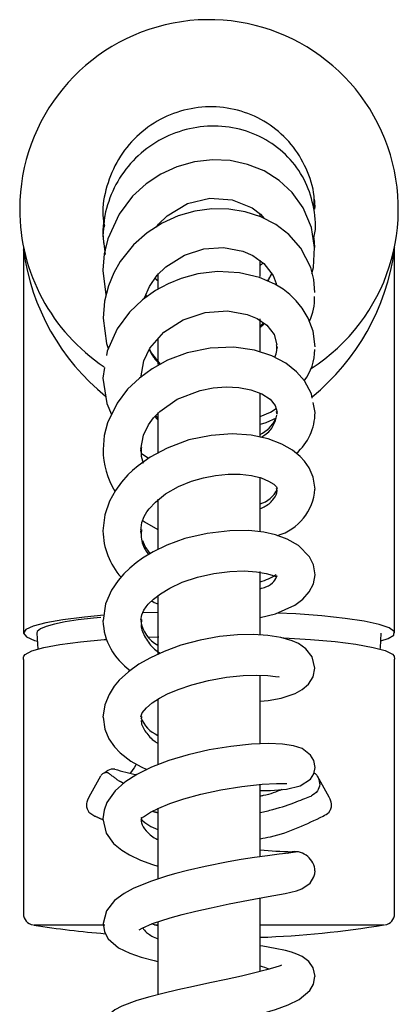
# Model space of a CAD drawing. Header units: millimetres. Extents: x 3931.327 to 3931.377, y 2341.517 to 2341.772.
import ezdxf

# ---------------------------------------------------------------- set-up
doc = ezdxf.new("R2010")
doc.units = ezdxf.units.MM
doc.layers.add('SANINDUSA', color=3, linetype='Continuous')

msp = doc.modelspace()

# ---------------------------------------------------------------- linework, layer by layer
at = {"layer": 'SANINDUSA'}
for p, q in [((3931.337742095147, 2341.745929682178), (3931.337909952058, 2341.74435675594)), ((3931.358490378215, 2341.745808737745), (3931.358490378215, 2341.746157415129)), ((3931.337741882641, 2341.74319792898), (3931.338021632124, 2341.740734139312)), ((3931.365570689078, 2341.742925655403), (3931.365665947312, 2341.741664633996)), ((3931.32722230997, 2341.741751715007), (3931.327240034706, 2341.741348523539)), ((3931.327240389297, 2341.741370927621), (3931.327240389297, 2341.690756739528)), ((3931.327251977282, 2341.741303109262), (3931.327248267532, 2341.741334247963)), ((3931.376240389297, 2341.690753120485), (3931.376240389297, 2341.741316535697)), ((3931.358490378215, 2341.737819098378), (3931.358490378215, 2341.739969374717)), ((3931.33774084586, 2341.738636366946), (3931.338132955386, 2341.735418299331)), ((3931.344990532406, 2341.738231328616), (3931.344990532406, 2341.736191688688)), ((3931.343520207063, 2341.735144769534), (3931.343395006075, 2341.735401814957)), ((3931.358490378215, 2341.727971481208), (3931.358490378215, 2341.732231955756)), ((3931.358974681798, 2341.731679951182), (3931.358490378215, 2341.731268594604)), ((3931.344990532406, 2341.729594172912), (3931.344990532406, 2341.726216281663)), ((3931.360740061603, 2341.728531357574), (3931.360695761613, 2341.728262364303)), ((3931.33795465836, 2341.725804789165), (3931.337740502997, 2341.724397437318)), ((3931.358490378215, 2341.71666508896), (3931.358490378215, 2341.722441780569)), ((3931.365738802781, 2341.719870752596), (3931.365494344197, 2341.721181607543)), ((3931.344990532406, 2341.719860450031), (3931.344990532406, 2341.71454788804)), ((3931.360739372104, 2341.719840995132), (3931.360705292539, 2341.7196534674)), ((3931.342780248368, 2341.714651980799), (3931.342741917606, 2341.71494865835)), ((3931.342797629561, 2341.714517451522), (3931.343743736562, 2341.713827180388)), ((3931.358490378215, 2341.704132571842), (3931.358490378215, 2341.711344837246)), ((3931.344990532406, 2341.708422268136), (3931.344990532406, 2341.701864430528)), ((3931.342788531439, 2341.70387805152), (3931.342740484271, 2341.704206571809)), ((3931.358490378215, 2341.690581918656), (3931.358490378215, 2341.698856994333)), ((3931.344990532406, 2341.6956963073), (3931.344990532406, 2341.688020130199)), ((3931.344990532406, 2341.693483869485), (3931.342970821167, 2341.693407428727)), ((3931.329003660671, 2341.690747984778), (3931.329146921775, 2341.688608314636)), ((3931.343758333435, 2341.690211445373), (3931.345094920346, 2341.690267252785)), ((3931.376200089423, 2341.687699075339), (3931.376234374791, 2341.687297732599)), ((3931.327240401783, 2341.68726038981), (3931.327240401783, 2341.653464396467)), ((3931.376240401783, 2341.653464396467), (3931.376240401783, 2341.68729774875)), ((3931.358490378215, 2341.676176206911), (3931.358490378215, 2341.685115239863)), ((3931.344990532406, 2341.682063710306), (3931.344990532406, 2341.673370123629)), ((3931.337429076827, 2341.671844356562), (3931.335855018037, 2341.669086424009)), ((3931.33751814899, 2341.671986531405), (3931.337453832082, 2341.671888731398)), ((3931.358490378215, 2341.661217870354), (3931.358490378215, 2341.670770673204)), ((3931.367625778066, 2341.669086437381), (3931.366051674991, 2341.671844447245)), ((3931.344990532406, 2341.667619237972), (3931.344990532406, 2341.658299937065)), ((3931.362091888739, 2341.661674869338), (3931.362625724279, 2341.661881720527)), ((3931.358490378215, 2341.64605246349), (3931.358490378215, 2341.655778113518)), ((3931.344990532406, 2341.65264240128), (3931.344990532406, 2341.642989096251))]:
    msp.add_line(p, q, dxfattribs=at)
at = {"layer": 'SANINDUSA', "flags": 128}
for points in [[(3931.365665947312, 2341.741664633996), (3931.365287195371, 2341.744300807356), (3931.364178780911, 2341.746901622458), (3931.36272175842, 2341.748913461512), (3931.360990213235, 2341.750516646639), (3931.359004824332, 2341.751762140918), (3931.356842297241, 2341.752630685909), (3931.354556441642, 2341.753125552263), (3931.352190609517, 2341.753239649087), (3931.349811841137, 2341.752970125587), (3931.347504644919, 2341.752325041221), (3931.345361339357, 2341.75133655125), (3931.343429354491, 2341.750054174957), (3931.341657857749, 2341.74843081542), (3931.339857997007, 2341.746062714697), (3931.338373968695, 2341.742798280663), (3931.337914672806, 2341.740825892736), (3931.337741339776, 2341.738655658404)], [(3931.34478609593, 2341.744342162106), (3931.345074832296, 2341.744740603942), (3931.346228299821, 2341.745860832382), (3931.348917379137, 2341.747463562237), (3931.351863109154, 2341.748161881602), (3931.354791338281, 2341.747961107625), (3931.357421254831, 2341.746889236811), (3931.358530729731, 2341.74604565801), (3931.359006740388, 2341.745503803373)], [(3931.365738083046, 2341.735709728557), (3931.365584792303, 2341.737450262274), (3931.365173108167, 2341.739014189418), (3931.363859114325, 2341.741557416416), (3931.36228413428, 2341.743357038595), (3931.36055200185, 2341.744687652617), (3931.358606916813, 2341.745704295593), (3931.356518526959, 2341.74638760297), (3931.354343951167, 2341.74673628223), (3931.352115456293, 2341.74675876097), (3931.349881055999, 2341.746453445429), (3931.347687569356, 2341.74582541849), (3931.34556396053, 2341.744872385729), (3931.343567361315, 2341.743591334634), (3931.34176202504, 2341.741996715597), (3931.34000883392, 2341.739803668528), (3931.33916826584, 2341.738332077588), (3931.338446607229, 2341.736592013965), (3931.337935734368, 2341.734588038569), (3931.337742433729, 2341.732346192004)], [(3931.337976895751, 2341.745738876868), (3931.337952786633, 2341.745644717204), (3931.337741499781, 2341.74320117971)], [(3931.343230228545, 2341.735014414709), (3931.343872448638, 2341.736524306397), (3931.344903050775, 2341.737984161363), (3931.346038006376, 2341.739106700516), (3931.348491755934, 2341.740656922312), (3931.351039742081, 2341.741472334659), (3931.353648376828, 2341.741661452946), (3931.356194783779, 2341.74119307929), (3931.357540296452, 2341.740605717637), (3931.358994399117, 2341.739558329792), (3931.36021063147, 2341.737942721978), (3931.360593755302, 2341.736910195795), (3931.360620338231, 2341.736695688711)], [(3931.365322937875, 2341.738229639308), (3931.365538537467, 2341.739002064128), (3931.365665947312, 2341.741664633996)], [(3931.376240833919, 2341.741298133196), (3931.376250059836, 2341.741648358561), (3931.37626160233, 2341.741761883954)], [(3931.365739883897, 2341.728553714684), (3931.36547755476, 2341.730632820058), (3931.364848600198, 2341.732337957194), (3931.364056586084, 2341.733658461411), (3931.363263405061, 2341.734626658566), (3931.362395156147, 2341.735460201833), (3931.361522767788, 2341.736135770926), (3931.360444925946, 2341.736804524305), (3931.358393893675, 2341.737702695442), (3931.355787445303, 2341.738326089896), (3931.352860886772, 2341.738477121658), (3931.350251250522, 2341.738169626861), (3931.34806795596, 2341.737581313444), (3931.3463261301, 2341.73686956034), (3931.344696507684, 2341.735981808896), (3931.342962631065, 2341.734748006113), (3931.341234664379, 2341.733104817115), (3931.339595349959, 2341.730901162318), (3931.338286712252, 2341.727986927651), (3931.338194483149, 2341.727380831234)], [(3931.359998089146, 2341.738225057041), (3931.359584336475, 2341.737373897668), (3931.359467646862, 2341.737232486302)], [(3931.342740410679, 2341.724443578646), (3931.343123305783, 2341.726697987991), (3931.34391995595, 2341.728362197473), (3931.34578724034, 2341.730492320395), (3931.34831548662, 2341.732122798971), (3931.351255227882, 2341.733091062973), (3931.354174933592, 2341.733298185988), (3931.356777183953, 2341.732831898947), (3931.358116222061, 2341.732274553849), (3931.359386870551, 2341.731394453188), (3931.360349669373, 2341.730164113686), (3931.360685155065, 2341.728818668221)], [(3931.337742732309, 2341.732346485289), (3931.338183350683, 2341.728986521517), (3931.338441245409, 2341.728331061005)], [(3931.365382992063, 2341.721778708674), (3931.365281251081, 2341.722324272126), (3931.364344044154, 2341.72405084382), (3931.363300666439, 2341.725251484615), (3931.361894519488, 2341.726372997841), (3931.360056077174, 2341.727364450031), (3931.357767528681, 2341.728113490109), (3931.355030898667, 2341.728492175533), (3931.351899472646, 2341.728378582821), (3931.348847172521, 2341.727746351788), (3931.346276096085, 2341.726781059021), (3931.344218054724, 2341.725652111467), (3931.342542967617, 2341.724425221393), (3931.340992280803, 2341.722933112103), (3931.339608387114, 2341.721112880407), (3931.338343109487, 2341.718507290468), (3931.337910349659, 2341.716853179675), (3931.337742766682, 2341.714981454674)], [(3931.345346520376, 2341.726271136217), (3931.344148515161, 2341.727736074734), (3931.343882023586, 2341.728282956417)], [(3931.337740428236, 2341.724399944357), (3931.338228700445, 2341.721048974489), (3931.338867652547, 2341.719587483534)], [(3931.342741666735, 2341.715033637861), (3931.343071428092, 2341.7168835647), (3931.343736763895, 2341.718237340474), (3931.344420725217, 2341.719161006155), (3931.345260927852, 2341.720023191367), (3931.347558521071, 2341.721623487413), (3931.350584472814, 2341.722794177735), (3931.352275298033, 2341.72313037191), (3931.35400197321, 2341.723267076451), (3931.355690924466, 2341.723187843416), (3931.357284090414, 2341.722880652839), (3931.358696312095, 2341.722345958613), (3931.35979878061, 2341.721634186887), (3931.360493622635, 2341.72081072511), (3931.360739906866, 2341.719916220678)], [(3931.358490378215, 2341.719353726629), (3931.359855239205, 2341.719920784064), (3931.360610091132, 2341.720387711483)], [(3931.344990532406, 2341.719156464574), (3931.344702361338, 2341.71943540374), (3931.344696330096, 2341.719443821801)], [(3931.360598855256, 2341.71914533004), (3931.359239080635, 2341.718517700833), (3931.358490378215, 2341.718289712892)], [(3931.365738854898, 2341.709754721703), (3931.365499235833, 2341.711330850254), (3931.364956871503, 2341.712567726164), (3931.364330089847, 2341.713465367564), (3931.363777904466, 2341.71406129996), (3931.362754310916, 2341.714898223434), (3931.361369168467, 2341.715696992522), (3931.359543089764, 2341.716389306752), (3931.357326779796, 2341.716864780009), (3931.354800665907, 2341.717042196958), (3931.352019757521, 2341.716855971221), (3931.349078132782, 2341.716241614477), (3931.34619531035, 2341.715180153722), (3931.34395204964, 2341.713975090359), (3931.342369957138, 2341.712851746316), (3931.341627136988, 2341.712216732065), (3931.341031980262, 2341.711642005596), (3931.34017293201, 2341.710675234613), (3931.339392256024, 2341.709591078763), (3931.338616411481, 2341.708161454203), (3931.337998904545, 2341.706372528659), (3931.337740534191, 2341.704245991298)], [(3931.342741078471, 2341.704302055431), (3931.342889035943, 2341.705327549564), (3931.343198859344, 2341.706140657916), (3931.34353755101, 2341.706737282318), (3931.34382613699, 2341.707144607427), (3931.344653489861, 2341.708053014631), (3931.346015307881, 2341.709131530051), (3931.3477327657, 2341.710106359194), (3931.349433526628, 2341.710802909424), (3931.351006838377, 2341.711263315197), (3931.352615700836, 2341.711570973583), (3931.354261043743, 2341.711724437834), (3931.355869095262, 2341.711710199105), (3931.357342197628, 2341.711533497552), (3931.358610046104, 2341.711223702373), (3931.359613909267, 2341.710820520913), (3931.360301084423, 2341.710394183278), (3931.360646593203, 2341.710045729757), (3931.360738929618, 2341.709817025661)], [(3931.342997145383, 2341.705611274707), (3931.343210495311, 2341.705443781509), (3931.344990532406, 2341.704418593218)], [(3931.36573980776, 2341.698451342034), (3931.365524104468, 2341.69974473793), (3931.364993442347, 2341.700820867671), (3931.363560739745, 2341.702295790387), (3931.362047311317, 2341.703161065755), (3931.360501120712, 2341.703717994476), (3931.358962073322, 2341.704062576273), (3931.357004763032, 2341.704275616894), (3931.354511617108, 2341.704267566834), (3931.35149464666, 2341.703913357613), (3931.348559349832, 2341.703217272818), (3931.346182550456, 2341.702357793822), (3931.34436628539, 2341.70147557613), (3931.342976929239, 2341.700632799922), (3931.342113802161, 2341.700013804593), (3931.341295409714, 2341.699337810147), (3931.340512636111, 2341.698584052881), (3931.339746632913, 2341.697702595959), (3931.338863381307, 2341.696395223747), (3931.338087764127, 2341.694623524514), (3931.337742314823, 2341.692399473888)], [(3931.343987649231, 2341.701245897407), (3931.343293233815, 2341.702159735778), (3931.342984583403, 2341.702907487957)], [(3931.342740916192, 2341.692455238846), (3931.342866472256, 2341.693178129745), (3931.343133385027, 2341.693764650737), (3931.343441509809, 2341.694219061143), (3931.343721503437, 2341.694554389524), (3931.344414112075, 2341.695230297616), (3931.34533362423, 2341.695936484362), (3931.346585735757, 2341.696693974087), (3931.348218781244, 2341.697454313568), (3931.350226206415, 2341.698131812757), (3931.352389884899, 2341.698617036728), (3931.354472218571, 2341.69888304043), (3931.356368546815, 2341.698952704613), (3931.358000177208, 2341.69885178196), (3931.359285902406, 2341.698622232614), (3931.360099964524, 2341.698376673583), (3931.360500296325, 2341.69822382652), (3931.360613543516, 2341.698212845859), (3931.36064474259, 2341.698244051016)], [(3931.358490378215, 2341.692821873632), (3931.360542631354, 2341.693288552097), (3931.363067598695, 2341.69444467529), (3931.364132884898, 2341.695243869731), (3931.364978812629, 2341.69618822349), (3931.365538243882, 2341.697264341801), (3931.365740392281, 2341.698442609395)], [(3931.344179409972, 2341.695001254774), (3931.344503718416, 2341.694789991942), (3931.344990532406, 2341.694602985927)], [(3931.337850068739, 2341.693093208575), (3931.33529939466, 2341.692866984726), (3931.332447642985, 2341.692511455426), (3931.330214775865, 2341.692116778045), (3931.328537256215, 2341.691671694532), (3931.327555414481, 2341.691213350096), (3931.327241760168, 2341.690728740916), (3931.327622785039, 2341.69025838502), (3931.328709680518, 2341.68978889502), (3931.329074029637, 2341.689696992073)], [(3931.374412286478, 2341.689703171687), (3931.375379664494, 2341.690011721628), (3931.376130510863, 2341.690489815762), (3931.376177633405, 2341.690962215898), (3931.375521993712, 2341.691442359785), (3931.37421851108, 2341.6918899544), (3931.372229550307, 2341.692317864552), (3931.36972274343, 2341.692690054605), (3931.366625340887, 2341.693017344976), (3931.363198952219, 2341.693272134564), (3931.360768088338, 2341.69339178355)], [(3931.337451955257, 2341.692812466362), (3931.336474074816, 2341.692715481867), (3931.334480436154, 2341.692478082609), (3931.332758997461, 2341.69221356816), (3931.331336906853, 2341.691926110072), (3931.330236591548, 2341.691620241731), (3931.329475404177, 2341.691300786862), (3931.329065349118, 2341.69097278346), (3931.328990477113, 2341.690751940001)], [(3931.36573808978, 2341.686113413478), (3931.365359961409, 2341.687593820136), (3931.364520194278, 2341.688671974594), (3931.363565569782, 2341.689350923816), (3931.362720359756, 2341.689741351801), (3931.361224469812, 2341.690176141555), (3931.359519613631, 2341.690445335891), (3931.357621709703, 2341.690561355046), (3931.355487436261, 2341.690515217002), (3931.353116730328, 2341.690275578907), (3931.350566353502, 2341.689812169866), (3931.34803371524, 2341.689130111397), (3931.345833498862, 2341.688336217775), (3931.343998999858, 2341.687495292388), (3931.342469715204, 2341.686623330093), (3931.341099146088, 2341.685645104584), (3931.339891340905, 2341.684525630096), (3931.339224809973, 2341.683725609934), (3931.338539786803, 2341.682647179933), (3931.337979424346, 2341.681277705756), (3931.337741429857, 2341.679639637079)], [(3931.374347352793, 2341.688606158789), (3931.374374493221, 2341.688786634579), (3931.374455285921, 2341.690745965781)], [(3931.327280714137, 2341.687699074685), (3931.327477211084, 2341.68793014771), (3931.328358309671, 2341.68838438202), (3931.329919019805, 2341.68882755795), (3931.332031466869, 2341.689223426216), (3931.33475468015, 2341.689583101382), (3931.337909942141, 2341.689880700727), (3931.338233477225, 2341.689901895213)], [(3931.361323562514, 2341.690147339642), (3931.361603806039, 2341.690136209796), (3931.365133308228, 2341.689914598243), (3931.368387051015, 2341.689620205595), (3931.37113364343, 2341.689271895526), (3931.373400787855, 2341.688863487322), (3931.374996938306, 2341.688429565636), (3931.375969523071, 2341.687957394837), (3931.376200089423, 2341.687699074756)], [(3931.327252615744, 2341.687260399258), (3931.327248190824, 2341.687546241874), (3931.327280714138, 2341.687699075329)], [(3931.342741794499, 2341.679704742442), (3931.342930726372, 2341.68022611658), (3931.34346592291, 2341.680883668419), (3931.344254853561, 2341.681550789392), (3931.345213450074, 2341.682168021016), (3931.346273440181, 2341.682720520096), (3931.347662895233, 2341.683312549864), (3931.349468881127, 2341.68392559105), (3931.351674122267, 2341.684495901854), (3931.354063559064, 2341.684927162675), (3931.356237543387, 2341.6851537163), (3931.358077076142, 2341.685201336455), (3931.359518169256, 2341.68512691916), (3931.360532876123, 2341.684993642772), (3931.360987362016, 2341.684953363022), (3931.360979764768, 2341.68498449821)], [(3931.358490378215, 2341.681753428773), (3931.35957337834, 2341.681856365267), (3931.361283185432, 2341.682170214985), (3931.36312276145, 2341.682785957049), (3931.364053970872, 2341.683303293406), (3931.364886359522, 2341.684019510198), (3931.365497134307, 2341.684964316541), (3931.365738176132, 2341.686118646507)], [(3931.337742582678, 2341.67963929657), (3931.337969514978, 2341.678066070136), (3931.338525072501, 2341.676766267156), (3931.339247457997, 2341.675737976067), (3931.34000649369, 2341.674949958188), (3931.341431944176, 2341.673854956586), (3931.342768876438, 2341.673084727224), (3931.343534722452, 2341.672729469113)], [(3931.365740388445, 2341.672998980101), (3931.365565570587, 2341.673915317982), (3931.365147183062, 2341.674639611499), (3931.364046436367, 2341.675494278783), (3931.362910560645, 2341.675871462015), (3931.361462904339, 2341.676092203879), (3931.359621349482, 2341.676170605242), (3931.357344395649, 2341.676078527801), (3931.354630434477, 2341.67578678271), (3931.351773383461, 2341.675316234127), (3931.349000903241, 2341.674691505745), (3931.34643687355, 2341.673922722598), (3931.344163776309, 2341.673041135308), (3931.34222890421, 2341.672082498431), (3931.340630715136, 2341.671049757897), (3931.33935327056, 2341.669916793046), (3931.338264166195, 2341.668361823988), (3931.337889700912, 2341.667363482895), (3931.337741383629, 2341.666232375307)], [(3931.358490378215, 2341.669945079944), (3931.35985678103, 2341.669951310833), (3931.361992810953, 2341.670135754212), (3931.363790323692, 2341.670574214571), (3931.36516233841, 2341.671476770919), (3931.365582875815, 2341.672164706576), (3931.365739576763, 2341.672993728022)], [(3931.342740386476, 2341.66629701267), (3931.342883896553, 2341.666380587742), (3931.34309617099, 2341.666484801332), (3931.343336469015, 2341.666646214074), (3931.344031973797, 2341.667087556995), (3931.345102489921, 2341.667635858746), (3931.346552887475, 2341.668242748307), (3931.348396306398, 2341.668874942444), (3931.350664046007, 2341.669495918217), (3931.353283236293, 2341.670048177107), (3931.356074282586, 2341.670489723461), (3931.35875870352, 2341.670779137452), (3931.360670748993, 2341.670879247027), (3931.361667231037, 2341.670876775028), (3931.362011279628, 2341.670869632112), (3931.361998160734, 2341.670884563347)], [(3931.335868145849, 2341.66908001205), (3931.335681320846, 2341.668704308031), (3931.3356007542, 2341.66840795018), (3931.335577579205, 2341.668257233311), (3931.335566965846, 2341.668108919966), (3931.335566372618, 2341.668035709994), (3931.335568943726, 2341.667963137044), (3931.335583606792, 2341.667820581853), (3931.335647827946, 2341.667557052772), (3931.335890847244, 2341.667120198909), (3931.336674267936, 2341.666583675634), (3931.336674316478, 2341.666583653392), (3931.336674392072, 2341.666583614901), (3931.336674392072, 2341.666583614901)], [(3931.337740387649, 2341.666229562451), (3931.338177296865, 2341.664340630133), (3931.339138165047, 2341.662980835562), (3931.340217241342, 2341.662073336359), (3931.341236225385, 2341.66145110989), (3931.342702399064, 2341.660757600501), (3931.344271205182, 2341.660171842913), (3931.344990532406, 2341.659954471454)], [(3931.363256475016, 2341.661841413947), (3931.363103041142, 2341.661804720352), (3931.362291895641, 2341.661699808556), (3931.361027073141, 2341.661542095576), (3931.35945997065, 2341.661344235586), (3931.357734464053, 2341.661107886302), (3931.355968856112, 2341.660835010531), (3931.354253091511, 2341.660536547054), (3931.351212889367, 2341.659930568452), (3931.348892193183, 2341.659395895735), (3931.347346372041, 2341.658997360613), (3931.346265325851, 2341.658693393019), (3931.344006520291, 2341.657966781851), (3931.341734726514, 2341.657034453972), (3931.3405308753, 2341.656376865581), (3931.339272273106, 2341.655426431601), (3931.338207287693, 2341.65409012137), (3931.337742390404, 2341.652395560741)], [(3931.363275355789, 2341.656702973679), (3931.364005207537, 2341.656959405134), (3931.365094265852, 2341.657725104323), (3931.365606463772, 2341.658574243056), (3931.365708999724, 2341.658979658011), (3931.365739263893, 2341.659356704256)], [(3931.342503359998, 2341.651553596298), (3931.342497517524, 2341.651542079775), (3931.342915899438, 2341.651784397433), (3931.344269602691, 2341.652388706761), (3931.346632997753, 2341.653169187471), (3931.348198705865, 2341.653596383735), (3931.349999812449, 2341.654034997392), (3931.352041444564, 2341.654489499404), (3931.354404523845, 2341.654982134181), (3931.35697863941, 2341.655485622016), (3931.359547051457, 2341.655948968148), (3931.361787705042, 2341.65635222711), (3931.363275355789, 2341.656702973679)], [(3931.337742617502, 2341.652403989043), (3931.337941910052, 2341.65128043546), (3931.338427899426, 2341.650385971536), (3931.339784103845, 2341.649201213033), (3931.341282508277, 2341.648465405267), (3931.342770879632, 2341.64795630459), (3931.344485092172, 2341.64750073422), (3931.344990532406, 2341.647388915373)], [(3931.344990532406, 2341.652089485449), (3931.344537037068, 2341.652222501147), (3931.344196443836, 2341.652356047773)], [(3931.365739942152, 2341.645404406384), (3931.365486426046, 2341.646553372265), (3931.364930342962, 2341.647365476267), (3931.364024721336, 2341.648044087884), (3931.36335535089, 2341.648352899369), (3931.362653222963, 2341.648594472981), (3931.361821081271, 2341.648819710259), (3931.360480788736, 2341.649108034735), (3931.358848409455, 2341.649402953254), (3931.358490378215, 2341.649462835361)], [(3931.361294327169, 2341.646879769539), (3931.361294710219, 2341.646880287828), (3931.361141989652, 2341.64683160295), (3931.360443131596, 2341.64659552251), (3931.359323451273, 2341.646268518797), (3931.357812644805, 2341.645874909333), (3931.356011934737, 2341.645446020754), (3931.354008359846, 2341.645000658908), (3931.351871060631, 2341.644546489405), (3931.349696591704, 2341.64408444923), (3931.347605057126, 2341.64361953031), (3931.345663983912, 2341.643159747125), (3931.34392809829, 2341.64271902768), (3931.342194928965, 2341.642231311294), (3931.340236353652, 2341.641503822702), (3931.339295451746, 2341.640987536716), (3931.338507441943, 2341.640329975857), (3931.337959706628, 2341.639475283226), (3931.337740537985, 2341.638412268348), (3931.337740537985, 2341.638412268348)], [(3931.342053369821, 2341.636763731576), (3931.342031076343, 2341.636733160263), (3931.342184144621, 2341.636768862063), (3931.342928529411, 2341.636969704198), (3931.344220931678, 2341.637281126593), (3931.345914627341, 2341.63765583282), (3931.347920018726, 2341.638087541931), (3931.350162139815, 2341.638565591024), (3931.352510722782, 2341.639067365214), (3931.354767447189, 2341.639563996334), (3931.356848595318, 2341.640051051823), (3931.358732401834, 2341.640534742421), (3931.360524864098, 2341.641062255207), (3931.362178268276, 2341.6416573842), (3931.363659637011, 2341.642372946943), (3931.36504254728, 2341.643534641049), (3931.365537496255, 2341.644386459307), (3931.365738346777, 2341.64540823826), (3931.365738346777, 2341.64540823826)]]:
    msp.add_lwpolyline(points, dxfattribs=at)
at = {"layer": 'SANINDUSA'}
for centre, radius, start, end in [((3931.351740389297, 2341.746738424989), 0.02500000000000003, 302.6164952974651, 180), ((3931.347740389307, 2341.771315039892), 0.0001000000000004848, 99.24418432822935, 99.47320530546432), ((3931.351740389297, 2341.746738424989), 0.025, 180, 236.3815908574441), ((3931.351740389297, 2341.746738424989), 0.007000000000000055, 196.6076223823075, 198.0591599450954), ((3931.356978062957, 2341.745319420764), 0.02999618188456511, 187.6946753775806, 230.9668417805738), ((3931.346414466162, 2341.745327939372), 0.03008400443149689, 309.0094240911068, 352.3026598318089), ((3931.358858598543, 2341.734942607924), 0.006831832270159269, 333.9295656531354, 1.941171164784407), ((3931.358980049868, 2341.728142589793), 0.006719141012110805, 322.7111365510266, 0.2920674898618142), ((3931.356575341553, 2341.720935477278), 0.004401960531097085, 295.7879512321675, 333.9303172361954), ((3931.358597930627, 2341.71987422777), 0.007141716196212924, 310.8826690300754, 359.9390036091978), ((3931.348140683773, 2341.714984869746), 0.01039830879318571, 180.0171771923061, 212.0368847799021), ((3931.358781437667, 2341.710300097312), 0.006977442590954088, 286.6774536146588, 355.578127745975), ((3931.357544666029, 2341.711195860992), 0.003518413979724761, 285.5922384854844, 335.2309485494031), ((3931.347089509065, 2341.704369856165), 0.009348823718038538, 180.7435492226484, 221.8247597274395), ((3931.356588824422, 2341.704609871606), 0.007332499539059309, 285.030445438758, 303.4199227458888), ((3931.346008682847, 2341.692654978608), 0.008271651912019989, 181.8204300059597, 235.6969641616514), ((3931.346918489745, 2341.6929148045), 0.00421379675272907, 187.5913733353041, 242.7718734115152), ((3931.346606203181, 2341.681038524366), 0.004126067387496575, 200.4853597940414, 246.9473743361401), ((3931.339133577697, 2341.671070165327), 0.00171854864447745, 84.60816782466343, 116.398081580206), ((3931.347326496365, 2341.699162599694), 0.0275769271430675, 253.0679474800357, 259.2929460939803), ((3931.347054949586, 2341.670739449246), 0.006271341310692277, 226.5375525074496, 250.7808226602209), ((3931.365100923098, 2341.742512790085), 0.08066903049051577, 265.2995404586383, 268.2811836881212), ((3931.363046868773, 2341.659199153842), 0.00269569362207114, 3.313420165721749, 96.46445184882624), ((3931.328740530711, 2341.653696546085), 0.00150012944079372, 180.003997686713, 261.1570516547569), ((3931.374740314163, 2341.653696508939), 0.001500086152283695, 278.8433691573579, 359.9987543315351), ((3931.346363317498, 2341.758988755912), 0.1082515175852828, 260.5655918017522, 265.6029544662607), ((3931.354006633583, 2341.777683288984), 0.127185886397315, 272.0202940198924, 279.436450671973)]:
    msp.add_arc(centre, radius, start, end, dxfattribs=at)
for points, knots in [([(3931.365608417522, 2341.746559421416), (3931.365633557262, 2341.74719219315), (3931.365708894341, 2341.749088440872), (3931.364702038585, 2341.752146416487), (3931.362732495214, 2341.755388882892), (3931.359899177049, 2341.757963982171), (3931.356479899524, 2341.75966613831), (3931.3527095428, 2341.760385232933), (3931.348863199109, 2341.76005840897), (3931.345229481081, 2341.758709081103), (3931.342081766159, 2341.756431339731), (3931.339631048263, 2341.753382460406), (3931.338136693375, 2341.749798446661), (3931.337561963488, 2341.746723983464), (3931.33785284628, 2341.744985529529), (3931.337930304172, 2341.74452260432)], [0, 0, 0, 0, 0.04222989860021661, 0.1265517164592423, 0.2108408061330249, 0.2951403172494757, 0.3794040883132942, 0.4636609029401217, 0.5479462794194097, 0.6322027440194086, 0.7164817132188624, 0.8007677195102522, 0.885065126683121, 0.9693945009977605, 1, 1, 1, 1]), ([(3931.365570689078, 2341.742925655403), (3931.365592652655, 2341.743002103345), (3931.365951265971, 2341.744250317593), (3931.365681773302, 2341.746833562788), (3931.364671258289, 2341.750315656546), (3931.362594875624, 2341.753378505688), (3931.359738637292, 2341.755765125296), (3931.356288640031, 2341.757304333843), (3931.352505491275, 2341.757857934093), (3931.348668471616, 2341.757389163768), (3931.345053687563, 2341.755928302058), (3931.341937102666, 2341.753566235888), (3931.339523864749, 2341.750474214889), (3931.338079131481, 2341.746868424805), (3931.33754861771, 2341.743670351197), (3931.337898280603, 2341.741819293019), (3931.338009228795, 2341.741231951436)], [0, 0, 0, 0, 0.005210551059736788, 0.08507598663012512, 0.1648887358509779, 0.2447027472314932, 0.3245128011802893, 0.4042990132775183, 0.4840930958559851, 0.5638698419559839, 0.6436595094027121, 0.7234546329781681, 0.8032632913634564, 0.8830830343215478, 0.9629021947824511, 1, 1, 1, 1]), ([(3931.365735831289, 2341.74673842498), (3931.365742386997, 2341.747223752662), (3931.365749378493, 2341.747741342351), (3931.365616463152, 2341.748234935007), (3931.365608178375, 2341.748265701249)], [0, 0, 0, 0, 0.9376687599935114, 0.9999999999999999, 0.9999999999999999, 0.9999999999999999, 0.9999999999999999]), ([(3931.358444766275, 2341.739252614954), (3931.358573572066, 2341.739344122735), (3931.358736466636, 2341.739459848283), (3931.358834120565, 2341.73962458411), (3931.358854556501, 2341.739659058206)], [0, 0, 0, 0, 0.7907310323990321, 1, 1, 1, 1]), ([(3931.358490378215, 2341.731142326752), (3931.358660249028, 2341.731246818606), (3931.358884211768, 2341.73138458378), (3931.359014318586, 2341.731582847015), (3931.359045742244, 2341.731630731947)], [0, 0, 0, 0, 0.758478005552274, 1, 1, 1, 1]), ([(3931.34385379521, 2341.728223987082), (3931.343976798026, 2341.727937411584), (3931.344299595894, 2341.727185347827), (3931.344901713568, 2341.726596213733), (3931.345274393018, 2341.72623157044)], [0, 0, 0, 0, 0.3810521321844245, 1, 1, 1, 1]), ([(3931.360419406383, 2341.727168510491), (3931.360550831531, 2341.727468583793), (3931.360789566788, 2341.728013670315), (3931.360691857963, 2341.72857523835), (3931.360647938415, 2341.728827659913)], [0, 0, 0, 0, 0.5505058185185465, 1, 1, 1, 1]), ([(3931.358566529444, 2341.716598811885), (3931.358748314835, 2341.716696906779), (3931.359507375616, 2341.717106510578), (3931.360344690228, 2341.718135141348), (3931.360594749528, 2341.7190699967), (3931.36071978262, 2341.719537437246)], [0, 0, 0, 0, 0.1360294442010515, 0.5680028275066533, 1, 1, 1, 1]), ([(3931.342827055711, 2341.715266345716), (3931.342789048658, 2341.714989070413), (3931.34269224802, 2341.714282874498), (3931.342925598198, 2341.713597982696), (3931.343067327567, 2341.713182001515)], [0, 0, 0, 0, 0.3926322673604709, 1, 1, 1, 1]), ([(3931.358490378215, 2341.70717613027), (3931.358727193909, 2341.707276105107), (3931.359541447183, 2341.707619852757), (3931.360319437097, 2341.708449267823), (3931.3608114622, 2341.709276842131), (3931.360698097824, 2341.709735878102), (3931.360675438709, 2341.709827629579)], [0, 0, 0, 0, 0.1541822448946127, 0.5301312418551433, 0.9060832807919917, 0.9999999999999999, 0.9999999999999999, 0.9999999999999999, 0.9999999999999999]), ([(3931.34282534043, 2341.704433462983), (3931.342798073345, 2341.704170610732), (3931.34270363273, 2341.70326021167), (3931.343033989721, 2341.702106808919), (3931.343601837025, 2341.70132256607), (3931.343758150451, 2341.701106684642)], [0, 0, 0, 0, 0.2273105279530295, 0.7872989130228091, 1, 1, 1, 1]), ([(3931.358490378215, 2341.696608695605), (3931.358750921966, 2341.696685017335), (3931.359577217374, 2341.696927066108), (3931.360431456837, 2341.697553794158), (3931.360632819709, 2341.698080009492), (3931.360733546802, 2341.698343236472)], [0, 0, 0, 0, 0.1870969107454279, 0.5933641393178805, 1, 1, 1, 1]), ([(3931.342790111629, 2341.691887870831), (3931.342787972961, 2341.691855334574), (3931.342748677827, 2341.691257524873), (3931.343321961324, 2341.690125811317), (3931.344172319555, 2341.688853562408), (3931.345027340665, 2341.688255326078), (3931.345276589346, 2341.688080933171)], [0, 0, 0, 0, 0.02331482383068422, 0.4283783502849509, 0.833365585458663, 1, 1, 1, 1]), ([(3931.342804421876, 2341.679187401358), (3931.342801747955, 2341.67914252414), (3931.342770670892, 2341.678620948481), (3931.343373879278, 2341.677677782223), (3931.34414855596, 2341.676703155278), (3931.344870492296, 2341.676261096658), (3931.344990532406, 2341.676187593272)], [0, 0, 0, 0, 0.04104035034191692, 0.4769825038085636, 0.9130351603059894, 1, 1, 1, 1]), ([(3931.34215255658, 2341.673439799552), (3931.34211400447, 2341.6733735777), (3931.341844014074, 2341.672909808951), (3931.341563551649, 2341.672563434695), (3931.341323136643, 2341.672266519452)], [0, 0, 0, 0, 0.1427906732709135, 1, 1, 1, 1]), ([(3931.33751763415, 2341.671985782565), (3931.337558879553, 2341.672038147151), (3931.337641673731, 2341.672143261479), (3931.337826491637, 2341.672280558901), (3931.338035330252, 2341.672357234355), (3931.338229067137, 2341.672365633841), (3931.338326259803, 2341.672342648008), (3931.338370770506, 2341.672332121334)], [0, 0, 0, 0, 0.176802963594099, 0.3549063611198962, 0.6275645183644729, 0.8294381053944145, 1, 1, 1, 1]), ([(3931.365604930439, 2341.672281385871), (3931.365630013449, 2341.672273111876), (3931.365711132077, 2341.672246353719), (3931.365838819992, 2341.672140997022), (3931.365921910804, 2341.672037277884), (3931.365963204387, 2341.671985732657)], [0, 0, 0, 0, 0.1837865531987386, 0.5943669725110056, 1, 1, 1, 1]), ([(3931.366359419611, 2341.670780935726), (3931.366299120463, 2341.67047035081), (3931.366177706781, 2341.669844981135), (3931.365551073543, 2341.669430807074), (3931.36523565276, 2341.669222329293)], [0, 0, 0, 0, 0.4966421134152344, 1, 1, 1, 1]), ([(3931.365963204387, 2341.671985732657), (3931.366005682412, 2341.671920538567), (3931.366089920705, 2341.671791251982), (3931.366170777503, 2341.671613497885), (3931.366219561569, 2341.671481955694), (3931.36624599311, 2341.671399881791), (3931.366264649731, 2341.671335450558), (3931.366272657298, 2341.671306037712), (3931.366276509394, 2341.671291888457)], [0, 0, 0, 0, 0.2778057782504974, 0.5509174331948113, 0.6787113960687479, 0.7953409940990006, 0.9015473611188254, 1, 1, 1, 1]), ([(3931.366276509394, 2341.671291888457), (3931.366297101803, 2341.6712072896), (3931.366338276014, 2341.671038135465), (3931.366352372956, 2341.670866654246), (3931.366359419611, 2341.670780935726)], [0, 0, 0, 0, 0.5001288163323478, 1, 1, 1, 1]), ([(3931.361363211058, 2341.670081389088), (3931.360628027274, 2341.669777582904), (3931.359792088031, 2341.669432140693), (3931.358630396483, 2341.669227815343), (3931.358490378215, 2341.669203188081)], [0, 0, 0, 0, 0.8794703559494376, 1, 1, 1, 1]), ([(3931.358490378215, 2341.667036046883), (3931.359062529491, 2341.667171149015), (3931.360902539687, 2341.667605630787), (3931.362902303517, 2341.668317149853), (3931.364460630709, 2341.668928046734), (3931.364977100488, 2341.669123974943), (3931.365234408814, 2341.669221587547)], [0, 0, 0, 0, 0.1846475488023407, 0.5938173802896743, 0.7976373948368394, 1, 1, 1, 1]), ([(3931.366806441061, 2341.666583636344), (3931.367084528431, 2341.666718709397), (3931.367471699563, 2341.666906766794), (3931.367791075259, 2341.667395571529), (3931.367890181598, 2341.667742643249), (3931.367911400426, 2341.667934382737), (3931.367914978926, 2341.668036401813), (3931.367914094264, 2341.668137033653), (3931.367903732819, 2341.668272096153), (3931.367867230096, 2341.668493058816), (3931.367774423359, 2341.66880859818), (3931.367676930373, 2341.668972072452), (3931.367612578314, 2341.669079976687)], [0, 0, 0, 0, 0.4688802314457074, 0.652805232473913, 0.7165330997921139, 0.7408608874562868, 0.7516931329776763, 0.762153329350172, 0.7837321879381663, 0.8089156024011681, 0.873871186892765, 1, 1, 1, 1]), ([(3931.342826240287, 2341.666308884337), (3931.342803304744, 2341.666109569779), (3931.342736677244, 2341.665530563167), (3931.343402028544, 2341.664609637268), (3931.344197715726, 2341.663857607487), (3931.34489785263, 2341.6635174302), (3931.344990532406, 2341.663472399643)], [0, 0, 0, 0, 0.1961402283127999, 0.5697852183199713, 0.943050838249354, 1, 1, 1, 1]), ([(3931.358490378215, 2341.663591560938), (3931.358947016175, 2341.66367461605), (3931.360779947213, 2341.664007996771), (3931.363644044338, 2341.665040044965), (3931.365741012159, 2341.666063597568), (3931.366806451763, 2341.666583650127)], [0, 0, 0, 0, 0.1403110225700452, 0.5632042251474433, 1, 1, 1, 1]), ([(3931.328621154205, 2341.652214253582), (3931.328595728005, 2341.652214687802), (3931.32851778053, 2341.652216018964), (3931.329352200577, 2341.65221824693), (3931.331030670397, 2341.652220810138), (3931.333591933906, 2341.652223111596), (3931.335956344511, 2341.65222470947), (3931.337599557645, 2341.652225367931), (3931.337965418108, 2341.652225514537)], [0, 0, 0, 0, 0.1014907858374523, 0.3111338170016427, 0.5208375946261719, 0.729807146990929, 0.9398417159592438, 1, 1, 1, 1]), ([(3931.342983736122, 2341.651814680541), (3931.343133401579, 2341.651614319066), (3931.343476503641, 2341.651154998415), (3931.344249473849, 2341.650675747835), (3931.344925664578, 2341.650423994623), (3931.344990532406, 2341.65039984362)], [0, 0, 0, 0, 0.4115897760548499, 0.9435530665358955, 1, 1, 1, 1]), ([(3931.344523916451, 2341.652227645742), (3931.344627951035, 2341.652227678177), (3931.344777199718, 2341.652227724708), (3931.344940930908, 2341.652227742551), (3931.344990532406, 2341.652227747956)], [0, 0, 0, 0, 0.6970552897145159, 1, 1, 1, 1]), ([(3931.358490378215, 2341.652227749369), (3931.359876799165, 2341.65222743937), (3931.362698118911, 2341.652226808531), (3931.366465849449, 2341.652225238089), (3931.369725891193, 2341.652223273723), (3931.372300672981, 2341.652220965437), (3931.374044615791, 2341.652218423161), (3931.374935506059, 2341.652216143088), (3931.37487967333, 2341.652214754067), (3931.374859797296, 2341.652214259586)], [0, 0, 0, 0, 0.1485794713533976, 0.3023541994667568, 0.4553604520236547, 0.6088843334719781, 0.7623848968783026, 0.9154108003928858, 1, 1, 1, 1]), ([(3931.358490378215, 2341.646816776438), (3931.358882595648, 2341.646705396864), (3931.359382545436, 2341.646563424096), (3931.359631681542, 2341.646407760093), (3931.359685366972, 2341.646374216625)], [0, 0, 0, 0, 0.784513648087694, 1, 1, 1, 1])]:
    msp.add_open_spline(points, degree=3, knots=knots, dxfattribs=at)
for points in [[(3931.34463665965, 2341.737606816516), (3931.34491308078, 2341.737262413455)], [(3931.359437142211, 2341.737245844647), (3931.360044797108, 2341.738163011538)], [(3931.343390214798, 2341.735390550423), (3931.343507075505, 2341.735135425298)], [(3931.344587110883, 2341.719331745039), (3931.344990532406, 2341.718903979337)], [(3931.360695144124, 2341.719734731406), (3931.360659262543, 2341.720022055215)], [(3931.342826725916, 2341.692546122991), (3931.342809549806, 2341.692237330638)], [(3931.342827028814, 2341.679744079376), (3931.342818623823, 2341.679537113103)], [(3931.337924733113, 2341.672299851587), (3931.338369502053, 2341.672609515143)], [(3931.338370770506, 2341.672332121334), (3931.33985897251, 2341.671228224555)], [(3931.340465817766, 2341.670903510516), (3931.339858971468, 2341.671228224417)], [(3931.344275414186, 2341.667212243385), (3931.344990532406, 2341.667035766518)], [(3931.33667435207, 2341.666583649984), (3931.337697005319, 2341.666109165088)]]:
    msp.add_open_spline(points, degree=1, dxfattribs=at)

doc.saveas('drawing.dxf')
